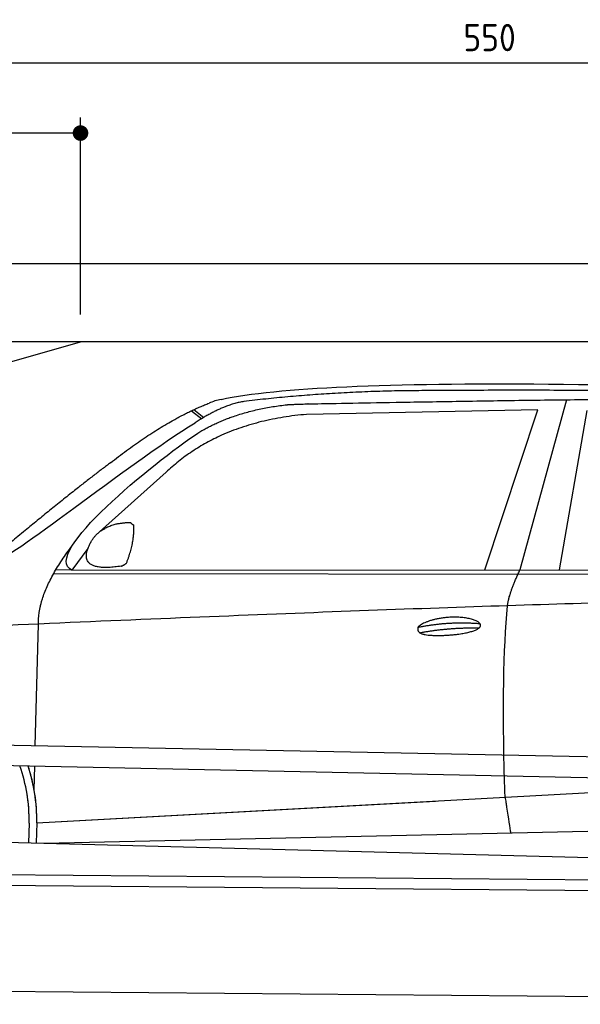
# Model space of a CAD drawing. Header units: millimetres. Extents: x -411 to 6777, y 0 to 6677.
# Tile 4 of 6: x 1744 to 3183, y 4150 to 6677. Entities that reach past the tile are written whole.
import ezdxf

# ---------------------------------------------------------------- set-up
doc = ezdxf.new("R2010")
doc.units = ezdxf.units.MM
doc.layers.add('4', color=3, linetype='Continuous')
for name, color, linetype, lineweight in [('car', 10, 'Continuous', 25), ('Freiraum', 7, 'Continuous', 25), ('Gebäude', 7, 'Continuous', 25), ('Plattform', 7, 'Continuous', 25)]:
    doc.layers.add(name, color=color, linetype=linetype, lineweight=lineweight)
doc.styles.get("Standard").update_dxf_attribs({"font": 'ISOCP.SHX'})
doc.dimstyles.new('GEN-ISO', dxfattribs={"dimscale": 20, "dimtxt": 3.5, "dimasz": 2, "dimexe": 2, "dimexo": 1, "dimgap": 1.5, "dimtad": 1, "dimdec": 1, "dimlfac": 0.1, "dimdsep": 46, "dimtxsty": 'STANDARD', "dimblk": 'PUNKT', "dimcen": 2, "dimclrd": 256, "dimclre": 256, "dimclrt": 2, "dimadec": 0, "dimazin": 0, "dimtp": 0.1, "dimtm": 0.1, "dimtfac": 0.71, "dimtdec": 1, "dimtmove": 2, "dimatfit": 3, "dimldrblk": 'PUNKT', "dimfxl": 2, "dimtolj": 1, "dimarcsym": 0})

# ---------------------------------------------------------------- blocks, each defined once
blk = doc.blocks.new('PUNKT')
at = {"layer": '4', "color": 0, "linetype": 'ByBlock'}
blk.add_line((-0.5, 0), (-1, 0), dxfattribs=at)
at = {"layer": '4', "color": 0, "linetype": 'ByBlock', "const_width": 0.5}
blk.add_lwpolyline([(-0.25, 0, 1), (0.25, 0, 1)], format="xyb", close=True, dxfattribs=at)
blk = doc.blocks.new('*D179')
at = {"layer": '4', "lineweight": -2, "transparency": 16777216}
for p, q in [((200, 5870.9), (200, 6605.8)), ((5700, 6070.9), (5700, 6605.8)), ((240, 6565.8), (5660, 6565.8))]:
    blk.add_line(p, q, dxfattribs=at)
at = {"layer": 'Defpoints', "color": 0, "transparency": 16777216}
for p in [(5700, 6565.8), (5700, 6050.9), (200, 5850.9)]:
    blk.add_point(p, dxfattribs=at)
at = {"layer": '4', "lineweight": -2, "transparency": 16777216, "xscale": 40, "yscale": 40, "zscale": 40, "rotation": 180}
blk.add_blockref('PUNKT', (200, 6565.8), dxfattribs=at)
at = {"layer": '4', "lineweight": -2, "transparency": 16777216, "xscale": 40, "yscale": 40, "zscale": 40}
blk.add_blockref('PUNKT', (5700, 6565.8), dxfattribs=at)
at = {"layer": '4', "color": 2, "transparency": 16777216, "insert": (2950, 6630.8), "char_height": 70, "attachment_point": 5}
blk.add_mtext('550', dxfattribs=at)
blk = doc.blocks.new('Car')
at = {"layer": 'car'}
for p, q in [((3095, 5730.1), (2979.7, 5292.1)), ((2132.9, 5693.1), (2159, 5672.8)), ((2138.7, 5695.9), (2164.3, 5676)), ((3021.9, 5703.7), (2428.2, 5686.3)), ((2889.6, 5291.3), (3021.9, 5703.7)), ((3081.3, 5293.1), (3148.4, 5702.9)), ((2068.7, 5534.4), (1899.3, 5380.5)), ((1870, 5337), (1829.5, 5281)), ((1829.5, 5281), (4481.3, 5306.7)), ((1782.6, 5271.7), (4425.8, 5292.7)), ((1829.5, 5281), (1788.2, 5281.7)), ((1739.4, 4829.5), (1744.7, 5142)), ((1737.5, 4716.5), (1738.6, 4777.1)), ((1737.5, 4716.5), (1738.6, 4777.1)), ((1744.8, 4631.9), (3613.8, 4751.2)), ((1744.8, 4631.9), (2768.3, 4697.2)), ((1725.2, 4631.1), (1724.4, 4580.7)), ((1744.8, 4631.9), (1744.1, 4580.3)), ((1764.6, 4580), (3650, 4638.6)), ((1666.2, 4581.7), (3715.1, 4547))]:
    blk.add_line(p, q, dxfattribs=at)
for centre, radius, start, end in [((2247.2, 5552.8), 174.5, 102.8736, 113.54), ((1320.4, 4637.7), 404.8, 359.0666, 20.2174), ((1320.7, 4637.9), 424.2, 359.1908, 19.1882), ((1320.7, 4637.9), 424.2, 10.6728, 19.1882), ((1320.7, 4637.9), 404.6, 359.0315, 10.2025), ((1320.7, 4637.9), 424.2, 359.1908, 9.6942)]:
    blk.add_arc(centre, radius, start, end, dxfattribs=at)
for points, degree in [([(2208.3, 5722.9), (2495.3, 5787.1), (3380.5, 5781.9), (4553, 5729.4)], 3), ([(2738.8, 5750.1), (2496, 5747.8), (2266.8, 5717.9)], 2), ([(3703, 5744.3), (3354.7, 5760.5), (2738.8, 5750.1)], 2), ([(1925.6, 5557.4), (2065.6, 5668.9), (2177.5, 5712.7)], 2), ([(2266.8, 5717.9), (2210.7, 5708.3), (2142.7, 5662.4)], 2), ([(2149.3, 5635.7), (2242.5, 5694.3), (2378, 5710.7)], 2), ([(2428.2, 5686.3), (2204.3, 5665), (2068.7, 5534.4)], 2), ([(1629.6, 5303.6), (1665.3, 5300.2), (1965.2, 5551.8), (2142.7, 5662.4)], 3), ([(1829.5, 5281), (1746.1, 5320.3), (2037.9, 5559.3), (2149.3, 5635.7)], 3), ([(1925.6, 5557.4), (1845, 5496.2), (1743.4, 5411.8), (1615, 5305.4), (1621, 5303.5)], 4), ([(1878.1, 5354.8), (1894.4, 5385.2), (1937, 5399.6)], 2), ([(1937, 5399.6), (1965.6, 5405.7), (1978.5, 5404.6)], 2), ([(1969.2, 5300.4), (1990.1, 5353.6), (1987.1, 5398.5)], 2), ([(1978.5, 5404.6), (1984.6, 5398.5), (1987.1, 5398.5)], 2), ([(1744.7, 5142), (1741.6, 5225.6), (1829.4, 5343.7)], 2), ([(1955.7, 5292.6), (1833.7, 5272.7), (1878.1, 5354.8)], 2), ([(1955.7, 5292.6), (1961.7, 5294.4), (1969.2, 5300.4)], 2), ([(2948.6, 5199.9), (2951.4, 5231), (2979.7, 5292.1)], 2), ([(4700.6, 5237), (3823.9, 5257.4), (1391.9, 5122.9)], 2), ([(2719, 5142.5), (2794.4, 5159.4), (2877.9, 5153.7)], 2), ([(2724, 5128.7), (2798, 5143.3), (2876, 5142.5)], 2)]:
    blk.add_open_spline(points, degree=degree, dxfattribs=at)
for points, degree, knots in [([(2378, 5710.7), (2404.5, 5713), (2544, 5716.1), (3565.2, 5745.6), (4185.4, 5744.9), (4642.4, 5576.4), (4620.3, 5402.6)], 4, [0.0821318, 0.0821318, 0.0821318, 0.0821318, 0.0821318, 0.258851, 0.508851, 1, 1, 1, 1, 1]), ([(2946.8, 4708.6), (2946.2, 4722.2), (2945.7, 4735.5), (2945.2, 4748.7), (2937.9, 4938.5), (2939, 5088.9), (2948.6, 5199.9)], 3, [0, 0, 0, 0, 0.064923, 0.064923, 0.064923, 1, 1, 1, 1]), ([(2719, 5142.5), (2723.2, 5147.6), (2744.2, 5164), (2826.9, 5184.1), (2942.2, 5148), (2833.5, 5119.4), (2748.7, 5120), (2714.4, 5123.6), (2719, 5142.5)], 5, [0, 0, 0, 0, 0, 0, 0.300106, 0.500106, 0.700106, 1, 1, 1, 1, 1, 1]), ([(2946.8, 4708.6), (2947.6, 4704), (2948.3, 4699.5), (2949, 4695.1), (2949.6, 4691.1), (2950.2, 4687.2), (2950.8, 4683.5), (2955.6, 4653.3), (2959.3, 4631.3), (2962, 4617.2)], 3, [-0.000011, -0.000011, -0.000011, -0.000011, 0.107576, 0.107576, 0.107576, 0.206414, 0.206414, 0.206414, 1, 1, 1, 1])]:
    blk.add_open_spline(points, degree=degree, knots=knots, dxfattribs=at)
blk = doc.blocks.new('_Dot')
at = {"color": 0, "linetype": 'ByBlock', "lineweight": -2}
blk.add_line((-0.5, 0), (-1, 0), dxfattribs=at)
at = {"color": 0, "linetype": 'ByBlock', "const_width": 0.5}
blk.add_lwpolyline([(-0.25, 0, 1), (0.25, 0, 1)], format="xyb", close=True, dxfattribs=at)
blk = doc.blocks.new('*D185')
at = {"layer": '4', "lineweight": -2, "transparency": 16777216}
for p, q in [((200, 5870.9), (200, 6425.7)), ((1899.7, 5920), (1899.7, 6425.7)), ((1859.7, 6385.7), (240, 6385.7))]:
    blk.add_line(p, q, dxfattribs=at)
at = {"layer": 'Defpoints', "color": 0, "transparency": 16777216}
for p in [(200, 6385.7), (1899.7, 5900), (200, 5850.9)]:
    blk.add_point(p, dxfattribs=at)
at = {"layer": '4', "lineweight": -2, "transparency": 16777216, "xscale": 40, "yscale": 40, "zscale": 40, "rotation": 180}
blk.add_blockref('_Dot', (200, 6385.7), dxfattribs=at)
at = {"layer": '4', "lineweight": -2, "transparency": 16777216, "xscale": 40, "yscale": 40, "zscale": 40}
blk.add_blockref('_Dot', (1899.7, 6385.7), dxfattribs=at)
at = {"layer": '4', "color": 2, "transparency": 16777216, "insert": (1049.8, 6450.7), "char_height": 70, "attachment_point": 5}
blk.add_mtext('170', dxfattribs=at)
blk = doc.blocks.new('Plattform OG 6200 550')
at = {"layer": 'Plattform'}
for p, q in [((5482.3, 4739.6), (348.5, 4842)), ((5481.2, 4683.6), (347.5, 4791)), ((440.2, 4493.6), (5395, 4450.4)), ((446, 4466.5), (5394.8, 4423.4)), ((5437.5, 4150), (372.6, 4194.2))]:
    blk.add_line(p, q, dxfattribs=at)
blk = doc.blocks.new('Gebäude_375_GT190')
at = {"layer": 'Freiraum'}
blk.add_lwpolyline([(200, 5600), (350, 5600), (350, 5450), (499.8, 5450), (1900, 5850)], dxfattribs=at)
at = {"layer": 'Gebäude'}
for p, q in [((5900, 6050), (0, 6050)), ((5700, 5850), (200, 5850))]:
    blk.add_line(p, q, dxfattribs=at)

msp = doc.modelspace()

# ---------------------------------------------------------------- block references
at = {"layer": 'car', "rotation": 359.4752422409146}
msp.add_blockref('Car', (0, 0), dxfattribs=at)
at = {"layer": 'Gebäude'}
msp.add_blockref('Gebäude_375_GT190', (0, 0), dxfattribs=at)
at = {"layer": 'Plattform'}
msp.add_blockref('Plattform OG 6200 550', (0, 0), dxfattribs=at)

# ---------------------------------------------------------------- dimensions: what is measured, and where the dimension line sits
at = {"layer": '4'}
for base, p1, p2, override, picture, middle in [((5700, 6565.8), (200, 5850.88), (5700, 6050.88), {"dimtdec": 3, "dimtolj": 0}, '*D179', (2950, 6630.8)), ((200, 6385.7), (1899.68, 5900), (200, 5850.88), {"dimblk1": 'Dot', "dimblk2": 'Dot', "dimsah": 1, "dimtdec": 3, "dimtolj": 0}, '*D185', (1049.84, 6450.7))]:
    dim = msp.add_linear_dim(base=base, p1=p1, p2=p2, dimstyle='GEN-ISO', override=override, dxfattribs=at)
    dim.commit()
    dim.dimension.update_dxf_attribs({"geometry": picture, "text_midpoint": middle})

doc.saveas('drawing.dxf')
